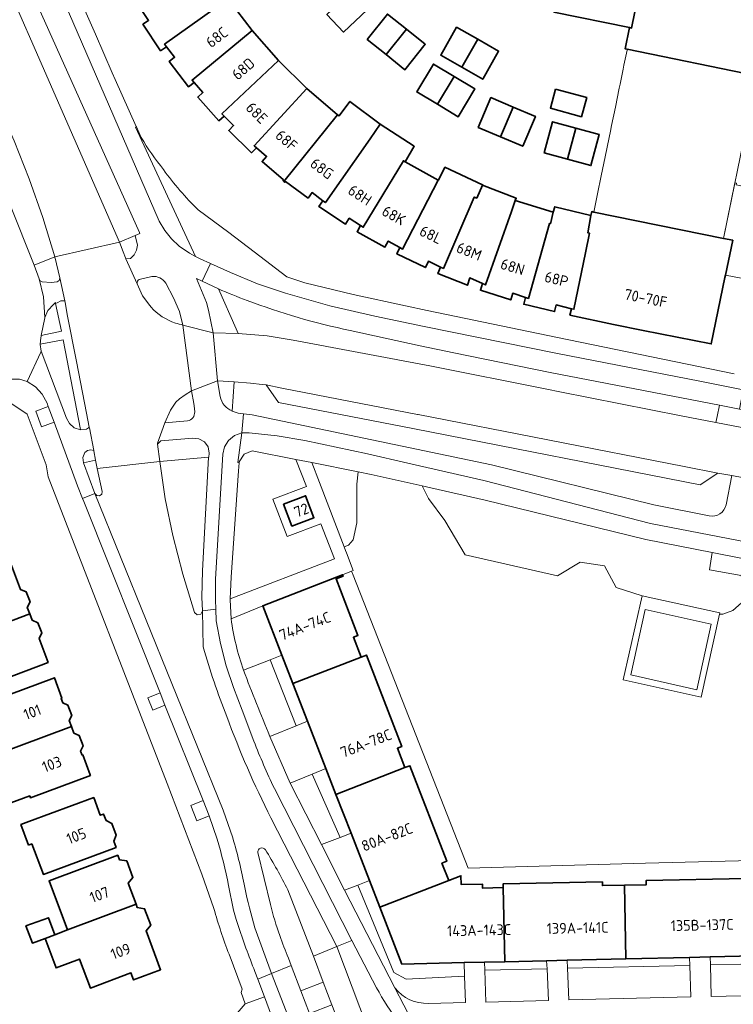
# Model space of a CAD drawing. Extents: x 150256 to 156914, y 461459 to 469481.
# Tile 182 of 256: x 155841 to 155930, y 462576 to 462699. Entities that reach past the tile are written whole.
import ezdxf
from ezdxf.enums import TextEntityAlignment as Align

# ---------------------------------------------------------------- set-up
doc = ezdxf.new("R2010")
doc.units = 0
doc.header["$LTSCALE"] = 0.75
for name, color, linetype, lineweight in [('B-RO-GR-BEPLANTING_CULTUUR_BODEMBEDEKKER-GV', 251, 'CONTINUOUS', 18), ('B-RO-GR-BEPLANTING_CULTUUR_HEESTERS-GV', 251, 'CONTINUOUS', 18), ('B-RO-IE-TERREINAFSCHEIDING_KUNSTMATIG_HEKWERK-G', 251, 'IE-TERREINAFSCHEIDING-KUNSTMATIG', 18), ('B-RO-IE-TERREINAFSCHEIDING_KUNSTMATIG_MUUR-G', 251, 'IE-TERREINAFSCHEIDING-KUNSTMATIG-DICHT', 18), ('B-RO-OG-BEBOUWING-GV', 6, 'CONTINUOUS', 35), ('B-RO-OG-BEBOUWING-T18', 1, 'CONTINUOUS', 18), ('B-RO-OG-TERREIN_CULTUURSCHEIDING-GV', 251, 'CONTINUOUS', 18), ('B-RO-OG-TERREIN_ONBEGROEID-GV', 251, 'CONTINUOUS', 18), ('B-RO-VH-VERHARDING_ASFALT-GV', 251, 'CONTINUOUS', 18), ('B-RO-VH-VERHARDING_BETONSTRAATSTEEN-GV', 251, 'CONTINUOUS', 18), ('B-RO-VH-VERHARDING_TEGEL-GV', 251, 'CONTINUOUS', 18)]:
    doc.layers.add(name, color=color, linetype=linetype, lineweight=lineweight)
doc.styles.add('NLCS-ISO-M200-T18', font='NLCS-ISO.ttf', dxfattribs={"height": 360})
doc.linetypes.add('IE-TERREINAFSCHEIDING-KUNSTMATIG', pattern='A,4,[82,NLCS.SHX,S=0.75,R=90,X=0,Y=0],4,-2', length=10)
doc.linetypes.add('IE-TERREINAFSCHEIDING-KUNSTMATIG-DICHT', pattern='A,8,-1,[82,NLCS.SHX,S=0.75,R=90,X=0,Y=0],-1', length=10)

msp = doc.modelspace()

# ---------------------------------------------------------------- linework, layer by layer
at = {"layer": 'B-RO-GR-BEPLANTING_CULTUUR_BODEMBEDEKKER-GV'}
for points in [[(155873.408, 462619.705), (155871.921, 462619.118), (155875.192, 462610.889), (155876.608, 462611.46), (155874.786, 462616.154)], [(155882.031, 462597.494), (155880.152, 462602.335), (155878.901, 462605.557), (155877.171, 462604.858), (155880.657, 462596.962)], [(155882.882, 462591.024), (155887.37, 462580.128), (155888.902, 462579.26), (155896.197, 462579.664), (155896.142, 462581.34), (155888.374, 462581.16), (155885.624, 462588.241), (155884.327, 462591.582)], [(155926.871, 462581.055), (155945.801, 462581.496), (155947.497, 462589.859), (155946.521, 462590.075), (155944.98, 462582.477), (155934.16, 462582.225), (155926.84, 462582.055)], [(155924.275, 462581.996), (155916.315, 462581.81), (155908.986, 462581.639), (155909.029, 462580.64), (155924.307, 462580.973)], [(155901.239, 462581.459), (155898.689, 462581.399), (155898.722, 462580.4), (155906.484, 462580.577), (155906.438, 462581.58)]]:
    msp.add_lwpolyline(points, close=True, dxfattribs=at)
at = {"layer": 'B-RO-GR-BEPLANTING_CULTUUR_HEESTERS-GV'}
msp.add_lwpolyline([(155927.077, 462632.495), (155918.801, 462634.134), (155898.784, 462639.043), (155891.993, 462640.579), (155890.888, 462640.827), (155891.677, 462639.238), (155893.745, 462636.483), (155896.291, 462632.219), (155907.774, 462629.606), (155910.628, 462631.308), (155913.64, 462630.826), (155915.125, 462628.148), (155918.359, 462627.096), (155928.03, 462624.97), (155927.998, 462624.82), (155928.42, 462624.83), (155929.665, 462625.259), (155930.746, 462626.207), (155930.993, 462627.392), (155930.934, 462628.438), (155930.714, 462629.624), (155926.736, 462630.344)], close=True, dxfattribs=at)
at = {"layer": 'B-RO-IE-TERREINAFSCHEIDING_KUNSTMATIG_HEKWERK-G'}
msp.add_lwpolyline([(155932.648, 462691.962), (155928.496, 462671.686)], dxfattribs=at)
at = {"layer": 'B-RO-IE-TERREINAFSCHEIDING_KUNSTMATIG_MUUR-G'}
for points in [[(155916.081, 462693.295), (155916.465, 462695.167), (155916.491, 462695.292)], [(155915.6, 462690.944), (155915.981, 462692.805)], [(155915.981, 462692.805), (155916.081, 462693.295)], [(155915.012, 462688.074), (155915.494, 462690.425)], [(155915.494, 462690.425), (155915.6, 462690.944)], [(155914.539, 462685.762), (155915.012, 462688.074)], [(155914.539, 462685.762), (155914.392, 462685.046)], [(155914.238, 462684.292), (155913.736, 462681.842)], [(155914.392, 462685.046), (155914.238, 462684.292)], [(155913.736, 462681.842), (155913.255, 462679.491)], [(155913.255, 462679.491), (155912.794, 462677.238), (155912.331, 462674.976)]]:
    msp.add_lwpolyline(points, dxfattribs=at)
at = {"layer": 'B-RO-OG-BEBOUWING-GV'}
for points in [[(155916.755, 462697.986), (155917.031, 462697.93), (155918.952, 462707.313), (155918.758, 462707.353), (155913.88, 462708.358), (155914.076, 462709.249), (155913.973, 462709.272), (155911.312, 462710.267), (155907.35, 462699.894)], [(155933.827, 462691.719), (155934.826, 462696.511), (155936.519, 462704.638), (155928.048, 462706.394), (155927.706, 462704.714), (155924.053, 462705.463), (155924.398, 462707.132), (155918.937, 462708.243), (155918.758, 462707.353), (155918.952, 462707.313), (155917.031, 462697.93), (155916.755, 462697.986), (155916.216, 462695.349), (155916.491, 462695.292), (155932.648, 462691.962)], [(155855.841, 462700.259), (155856.771, 462698.881), (155856.056, 462698.403), (155858.27, 462695.094), (155859.001, 462695.587), (155858.758, 462695.904), (155866.649, 462701.569), (155866.808, 462701.363), (155868.788, 462702.78), (155866.032, 462706.889), (155863.97, 462705.577), (155863.879, 462705.714), (155855.627, 462700.576)], [(155881.94, 462702.376), (155879.019, 462699.601), (155881.105, 462697.417), (155884.024, 462700.191)], [(155862.446, 462691.137), (155862.191, 462691.426), (155869.697, 462697.62), (155866.808, 462701.363), (155866.649, 462701.569), (155858.758, 462695.904), (155859.001, 462695.587), (155860.006, 462694.275), (155859.324, 462693.752), (155861.743, 462690.598)], [(155888.931, 462697.783), (155886.574, 462699.666), (155884.05, 462696.512), (155886.401, 462694.625)], [(155866.21, 462686.94), (155865.93, 462687.218), (155872.993, 462693.894), (155869.697, 462697.62), (155862.191, 462691.426), (155862.446, 462691.137), (155863.542, 462689.894), (155862.901, 462689.321), (155865.55, 462686.358)], [(155886.401, 462694.625), (155888.756, 462692.735), (155891.289, 462695.898), (155888.931, 462697.783)], [(155897.83, 462696.534), (155895.204, 462698.025), (155893.222, 462694.532), (155895.845, 462693.035)], [(155895.845, 462693.035), (155898.457, 462691.545), (155900.45, 462695.046), (155897.83, 462696.534)], [(155872.993, 462693.894), (155865.93, 462687.218), (155866.21, 462686.94), (155867.381, 462685.777), (155866.776, 462685.166), (155869.602, 462682.368), (155870.235, 462683), (155869.941, 462683.253), (155876.531, 462690.403)], [(155892.819, 462688.416), (155894.89, 462691.876), (155892.3, 462693.424), (155890.232, 462689.962)], [(155894.89, 462691.876), (155892.819, 462688.416), (155895.411, 462686.867), (155897.482, 462690.327)], [(155870.235, 462683), (155871.491, 462681.922), (155870.932, 462681.268), (155873.609, 462678.979), (155873.54, 462678.899), (155873.659, 462678.798), (155880.353, 462687.114), (155876.531, 462690.403), (155869.941, 462683.253)], [(155907.556, 462690.301), (155906.907, 462687.936), (155910.772, 462686.867), (155911.448, 462689.273)], [(155878.51, 462676.39), (155878.826, 462676.152), (155884.397, 462684.113), (155885.685, 462685.954), (155881.894, 462688.775), (155880.549, 462686.968), (155880.353, 462687.114), (155873.659, 462678.798), (155873.778, 462678.698), (155873.858, 462678.78), (155876.662, 462676.706), (155877.174, 462677.397)], [(155900.674, 462684.36), (155902.249, 462688.073), (155899.476, 462689.249), (155897.902, 462685.536)], [(155902.249, 462688.073), (155900.674, 462684.36), (155903.454, 462683.181), (155905.03, 462686.894)], [(155884.397, 462684.113), (155878.826, 462676.152), (155878.51, 462676.39), (155878.023, 462675.651), (155881.347, 462673.483), (155881.817, 462674.203), (155883.222, 462673.294), (155883.549, 462673.083), (155888.562, 462681.374), (155888.771, 462681.258), (155889.927, 462683.181), (155885.685, 462685.954)], [(155910.092, 462685.45), (155907.182, 462686.237), (155906.129, 462682.344), (155909.037, 462681.557)], [(155909.037, 462681.557), (155911.952, 462680.768), (155913.007, 462684.661), (155910.092, 462685.45)], [(155888.562, 462681.374), (155883.549, 462673.083), (155883.222, 462673.294), (155882.784, 462672.524), (155886.25, 462670.597), (155886.668, 462671.348), (155888.121, 462670.542), (155888.471, 462670.348), (155892.897, 462678.963), (155888.771, 462681.258)], [(155888.121, 462670.542), (155887.747, 462669.742), (155891.316, 462668.042), (155891.691, 462668.829), (155893.19, 462668.115), (155893.562, 462667.938), (155897.397, 462676.844), (155897.718, 462676.717), (155898.424, 462678.325), (155898.449, 462678.381), (155893.747, 462680.571), (155892.93, 462678.945), (155892.897, 462678.963), (155888.471, 462670.348)], [(155897.718, 462676.717), (155897.397, 462676.844), (155893.562, 462667.938), (155893.19, 462668.115), (155892.872, 462667.301), (155896.572, 462665.85), (155896.844, 462666.754), (155898.421, 462666.049), (155898.794, 462665.882), (155902.043, 462675.034), (155902.526, 462676.395), (155902.634, 462676.699), (155898.424, 462678.325)], [(155898.421, 462666.049), (155898.169, 462665.214), (155901.955, 462664.02), (155902.217, 462664.85), (155903.79, 462664.331), (155904.172, 462664.205), (155906.798, 462673.547), (155906.903, 462673.521), (155907.268, 462674.947), (155902.526, 462676.395), (155902.043, 462675.034), (155898.794, 462665.882)], [(155909.541, 462662.917), (155909.847, 462662.841), (155911.291, 462669.893), (155911.791, 462672.333), (155911.569, 462672.387), (155911.964, 462674.552), (155907.443, 462675.63), (155907.268, 462674.947), (155906.903, 462673.521), (155906.798, 462673.547), (155904.172, 462664.205), (155903.79, 462664.331), (155903.582, 462663.48), (155907.425, 462662.548), (155907.63, 462663.394)], [(155909.541, 462662.917), (155909.344, 462662.09), (155914.791, 462660.966), (155918.467, 462660.216), (155926.969, 462658.52), (155928.684, 462666.791), (155928.752, 462667.119), (155929.651, 462671.451), (155928.496, 462671.686), (155912.331, 462674.976), (155912.065, 462675.03), (155911.964, 462674.552), (155911.569, 462672.387), (155911.791, 462672.333), (155911.291, 462669.893), (155909.847, 462662.841)], [(155873.605, 462638.55), (155874.645, 462635.801), (155877.39, 462636.84), (155876.35, 462639.588)], [(155841.943, 462624.837), (155841.637, 462625.642), (155841.98, 462626.339), (155841.484, 462627.603), (155840.781, 462627.896), (155839.652, 462630.873), (155831.06, 462627.611), (155831.867, 462625.485), (155829.589, 462624.656), (155831.088, 462620.717)], [(155874.786, 462616.154), (155883.285, 462619.453), (155882.321, 462621.936), (155882.894, 462622.158), (155880.157, 462629.208), (155881.04, 462629.551), (155880.971, 462629.727), (155871.017, 462625.862), (155873.408, 462619.705)], [(155831.088, 462620.717), (155832.561, 462616.845), (155834.853, 462617.617), (155835.641, 462615.541), (155844.233, 462618.802), (155843.101, 462621.786), (155843.446, 462622.485), (155842.949, 462623.749), (155842.244, 462624.044), (155841.943, 462624.837)], [(155883.285, 462619.453), (155874.786, 462616.154), (155876.608, 462611.46), (155878.901, 462605.557), (155880.152, 462602.335), (155888.747, 462605.672), (155887.817, 462608.079), (155888.352, 462608.285), (155883.939, 462619.707)], [(155835.459, 462612.447), (155837.403, 462607.19), (155847.152, 462610.791), (155846.88, 462611.528), (155847.181, 462612.162), (155846.708, 462613.441), (155846.056, 462613.752), (155845.86, 462614.28), (155845.964, 462614.319), (155845.017, 462616.88), (155837.502, 462614.1), (155837.794, 462613.31)], [(155847.152, 462610.791), (155837.403, 462607.19), (155839.595, 462601.264), (155841.935, 462602.13), (155842.016, 462601.911), (155849.521, 462604.686), (155849.488, 462604.776), (155848.569, 462607.261), (155848.472, 462607.225), (155848.285, 462607.732), (155848.595, 462608.384), (155848.122, 462609.663), (155847.451, 462609.983)], [(155894.214, 462591.577), (155893.376, 462593.747), (155893.977, 462593.979), (155889.367, 462605.911), (155888.747, 462605.672), (155880.152, 462602.335), (155882.031, 462597.494), (155884.327, 462591.582), (155885.624, 462588.241)], [(155841.801, 462595.992), (155842.189, 462596.142), (155843.657, 462592.351), (155852.708, 462595.715), (155852.414, 462596.507), (155852.706, 462597.258), (155852.176, 462598.698), (155851.464, 462599.063), (155851.162, 462599.877), (155850.746, 462599.723), (155849.924, 462601.938), (155841.838, 462598.933), (155840.845, 462598.564)], [(155855.209, 462588.617), (155854.22, 462591.262), (155854.809, 462591.979), (155854.046, 462594.026), (155853.13, 462594.175), (155852.918, 462594.743), (155844.35, 462591.538), (155846.641, 462585.412)], [(155901.239, 462581.459), (155901.024, 462590.701), (155898.432, 462590.649), (155898.422, 462591.141), (155895.768, 462591.088), (155895.747, 462592.17), (155894.214, 462591.577), (155885.624, 462588.241), (155888.374, 462581.16), (155896.142, 462581.34), (155898.689, 462581.399)], [(155916.132, 462591.007), (155916.315, 462581.81), (155924.275, 462581.996), (155926.84, 462582.055), (155934.16, 462582.225), (155933.976, 462591.416), (155931.313, 462591.362), (155931.303, 462591.827), (155918.847, 462591.578), (155918.858, 462591.061)], [(155913.395, 462591.432), (155901.015, 462591.184), (155901.024, 462590.701), (155901.239, 462581.459), (155906.438, 462581.58), (155908.986, 462581.639), (155916.315, 462581.81), (155916.132, 462591.007), (155913.405, 462590.952)], [(155845.053, 462584.818), (155843.847, 462584.367), (155845.219, 462580.686), (155848.163, 462581.783), (155849.511, 462578.164), (155854.565, 462580.082), (155854.901, 462579.183), (155858.268, 462580.443), (155856.45, 462585.3), (155857.034, 462586.01), (155856.271, 462588.058), (155855.363, 462588.205), (155855.209, 462588.617), (155846.641, 462585.412)], [(155843.847, 462584.367), (155845.053, 462584.818), (155844.277, 462586.943), (155841.466, 462585.916), (155842.267, 462583.775)]]:
    msp.add_lwpolyline(points, close=True, dxfattribs=at)
at = {"layer": 'B-RO-OG-TERREIN_CULTUURSCHEIDING-GV'}
for points in [[(155807.393, 462745.57), (155808.068, 462744.215), (155806.983, 462743.58), (155807.088, 462743.356), (155810.223, 462737.395), (155813.278, 462731.392), (155830.719, 462695.991), (155833.565, 462689.916), (155836.29, 462683.785), (155842.512, 462668.368), (155845.076, 462669.384), (155843.586, 462674.281), (155841.888, 462679.111), (155839.987, 462683.864), (155812.536, 462746.435), (155811.813, 462746.167), (155808.794, 462745.911)], [(155853.145, 462671.204), (155855.088, 462672.06), (155855.67, 462672.317), (155855.619, 462672.431), (155832.051, 462724.896), (155830.694, 462724.318), (155830.016, 462724.005)], [(155845.173, 462663.575), (155845.171, 462663.583), (155845.148, 462663.697), (155844.914, 462663.452), (155844.207, 462662.71), (155843.834, 462661.817), (155843.812, 462661.765), (155843.387, 462659.582), (155845.886, 462660.112)], [(155848.265, 462647.834), (155846.097, 462659.051), (155843.25, 462658.513), (155843.243, 462658.443), (155843.356, 462657.602), (155846.517, 462649.27), (155846.884, 462648.577), (155847.485, 462648.072), (155848.268, 462647.82)], [(155868.071, 462643.696), (155867.978, 462642.681), (155867.062, 462629.447), (155866.966, 462626.703), (155879.949, 462631.701), (155878.279, 462636.087), (155874.051, 462634.496), (155872.273, 462639.156), (155876.494, 462640.735), (155875.14, 462644.102), (155869.692, 462645.176), (155868.711, 462644.752), (155868.083, 462643.822)], [(155858.155, 462643.838), (155858.83, 462639.202), (155859.783, 462634.616), (155861.028, 462629.79), (155862.517, 462625.034), (155862.846, 462624.739), (155863.28, 462624.821), (155863.479, 462625.216), (155863.432, 462626.949), (155863.501, 462630.205), (155864.264, 462644.386)], [(155881.162, 462633.207), (155881.716, 462633.415), (155882.299, 462634.093), (155882.766, 462636.194), (155882.751, 462641.021), (155882.933, 462642.573), (155877.127, 462643.723), (155878.113, 462641.233)], [(155878.327, 462596.061), (155880.657, 462596.962), (155877.171, 462604.858), (155874.415, 462603.746)], [(155947.497, 462589.859), (155945.801, 462581.496), (155926.871, 462581.055), (155926.969, 462577.113), (155951.538, 462577.669), (155953.949, 462588.914), (155948.823, 462590.026), (155948.765, 462589.579)], [(155924.307, 462580.973), (155909.029, 462580.64), (155909.198, 462576.682), (155924.427, 462577.054)], [(155906.484, 462580.577), (155898.722, 462580.4), (155898.854, 462576.424), (155906.666, 462576.617)]]:
    msp.add_lwpolyline(points, close=True, dxfattribs=at)
for points in [[(155869.057, 462663.945, -0.0114111), (155865.483, 462665.394)], [(155881.921, 462660.207, -0.0397848), (155869.057, 462663.945)], [(155926.714, 462637.068, 0.4092218), (155928.832, 462638.457)], [(155868.606, 462617.811, 0.0033871), (155871.888, 462609.558)], [(155887.505, 462578.193, 0.2442446), (155891.685, 462576.26)]]:
    msp.add_lwpolyline(points, format="xyb", dxfattribs=at)
for points in [[(155865.483, 462665.394), (155867.7, 462660.386), (155867.943, 462659.837), (155871.582, 462659.531), (155874.545, 462659.052), (155874.801, 462659.005), (155891.869, 462655.798), (155906.475, 462652.872), (155908.063, 462652.537), (155923.201, 462649.557), (155927.561, 462648.733), (155927.729, 462649.479), (155928.009, 462650.866), (155906.89, 462654.959), (155894.842, 462657.398), (155890.671, 462658.305), (155881.921, 462660.207)], [(155928.832, 462638.457), (155929.547, 462642.099), (155927.806, 462642.421), (155925.609, 462640.936), (155889.954, 462647.923), (155872.995, 462651.211), (155871.459, 462653.411), (155870.937, 462653.47), (155869.497, 462653.624), (155867.452, 462653.775), (155867.198, 462650.147), (155867.928, 462649.889), (155868.592, 462649.803), (155869.706, 462649.66), (155899.551, 462643.446), (155919.804, 462638.461), (155926.714, 462637.068)], [(155930.746, 462626.207), (155929.665, 462625.259), (155928.42, 462624.83), (155927.998, 462624.82), (155925.735, 462614.473), (155915.97, 462616.629), (155918.359, 462627.096), (155915.125, 462628.148), (155913.64, 462630.826), (155910.628, 462631.308), (155907.774, 462629.606), (155896.291, 462632.219), (155893.745, 462636.483), (155891.677, 462639.238), (155890.888, 462640.827), (155884.56, 462642.25), (155882.933, 462642.573), (155882.751, 462641.021), (155882.766, 462636.194), (155882.299, 462634.093), (155881.716, 462633.415), (155881.162, 462633.207), (155881.328, 462632.771), (155881.451, 462632.46), (155882.31, 462630.246), (155882.085, 462630.159), (155882.277, 462629.671), (155896.637, 462593.133), (155918.771, 462593.753), (155935.317, 462594.144)], [(155871.921, 462619.118), (155868.606, 462617.811)], [(155871.888, 462609.558), (155875.192, 462610.889), (155871.921, 462619.118)], [(155896.197, 462579.664), (155888.902, 462579.26), (155887.37, 462580.128), (155882.882, 462591.024), (155881.227, 462590.386), (155887.505, 462578.193)], [(155891.685, 462576.26), (155896.304, 462576.373), (155896.197, 462579.664)]]:
    msp.add_lwpolyline(points, dxfattribs=at)
at = {"layer": 'B-RO-OG-TERREIN_ONBEGROEID-GV'}
for points in [[(155844.228, 462650.731), (155842.687, 462650.121), (155843.416, 462648.163), (155844.99, 462648.754)], [(155926.954, 462623.558), (155918.709, 462625.409), (155916.921, 462617.238), (155925.163, 462615.367)], [(155858.791, 462613.466), (155858.206, 462614.982), (155856.657, 462614.364), (155857.281, 462612.853)], [(155864.332, 462599.65), (155863.575, 462601.583), (155862.051, 462600.939), (155862.781, 462599.017)]]:
    msp.add_lwpolyline(points, close=True, dxfattribs=at)
at = {"layer": 'B-RO-VH-VERHARDING_ASFALT-GV'}
for points in [[(155799.432, 462800.645), (155799.686, 462799.899), (155804.997, 462787.648), (155805.738, 462785.938), (155806.476, 462784.235), (155806.772, 462783.454), (155816.138, 462761.992), (155816.452, 462761.193), (155819.382, 462754.279), (155821.579, 462749.097), (155829.395, 462731.297), (155829.312, 462731.23), (155832.051, 462724.896), (155855.619, 462672.431), (155855.67, 462672.317), (155855.088, 462672.06), (155855.386, 462670.83), (155855.262, 462670.203), (155854.969, 462669.634), (155854.529, 462669.168), (155853.943, 462669.152), (155855.349, 462666.006)], [(155812.536, 462746.435), (155839.987, 462683.864), (155841.888, 462679.111), (155843.586, 462674.281), (155845.076, 462669.384), (155853.145, 462671.204), (155830.016, 462724.005)], [(155858.92, 462666.1), (155859.883, 462664.266), (155860.643, 462662.552), (155861.061, 462660.876), (155864.813, 462659.918), (155864.261, 462662.726), (155863.986, 462663.705), (155862.728, 462666.698), (155863.475, 462666.369), (155864.516, 462668.56), (155863.222, 462669.145), (155862.635, 462669.448), (155861.866, 462669.852), (155860.6, 462670.701), (155859.613, 462671.616), (155858.778, 462672.67), (155858.111, 462673.834), (155835.437, 462726.086)], [(155857.072, 462663.102), (155856.944, 462663.3), (155856.019, 462664.541), (155855.349, 462666.006), (155853.943, 462669.152), (155853.897, 462669.256), (155853.59, 462670.022), (155853.145, 462671.204), (155845.076, 462669.384), (155845.694, 462666.758), (155846.307, 462663.892)], [(155857.185, 462666.945), (155855.597, 462666.58)], [(155855.597, 462666.58), (155857.185, 462666.945)], [(155855.349, 462666.006), (155856.019, 462664.541), (155856.944, 462663.3), (155857.072, 462663.102)], [(155861.061, 462660.876), (155860.643, 462662.552), (155859.883, 462664.266), (155858.92, 462666.1)], [(155846.307, 462663.892), (155846.391, 462663.499), (155846.593, 462662.204), (155847.758, 462656.336), (155849.036, 462649.903), (155849.375, 462648.132), (155849.393, 462648.037), (155849.933, 462645.209), (155849.935, 462645.198), (155850.16, 462644.019), (155850.375, 462642.997), (155858.155, 462643.838), (155857.875, 462646.025), (155857.862, 462646.132), (155858.812, 462648.659), (155859.496, 462650.271), (155860.068, 462651.15), (155860.182, 462651.26), (155860.624, 462651.69), (155861.339, 462652.166), (155862.119, 462652.684), (155861.061, 462660.876)], [(155938.375, 462646.647), (155927.561, 462648.733), (155923.201, 462649.557), (155908.063, 462652.537), (155906.475, 462652.872), (155891.869, 462655.798), (155874.801, 462659.005), (155874.545, 462659.052), (155871.582, 462659.531), (155867.943, 462659.837), (155864.813, 462659.918), (155865.382, 462653.936), (155867.452, 462653.775), (155869.497, 462653.624), (155870.937, 462653.47), (155871.459, 462653.411), (155873.409, 462653.004), (155890.317, 462649.738), (155890.413, 462649.719), (155906.587, 462646.539), (155923.584, 462643.234), (155927.806, 462642.421), (155929.547, 462642.099), (155932.763, 462641.475)], [(155865.694, 462651.951), (155865.382, 462653.936), (155862.119, 462652.684), (155862.404, 462651.08), (155862.46, 462650.813), (155862.528, 462650.048)], [(155862.119, 462652.684), (155861.339, 462652.166), (155860.624, 462651.69), (155860.182, 462651.26), (155860.068, 462651.15), (155859.496, 462650.271), (155858.812, 462648.659), (155861.631, 462648.933)], [(155862.528, 462650.048), (155862.46, 462650.813), (155862.404, 462651.08), (155862.119, 462652.684)], [(155866.022, 462644.768), (155866.244, 462645.692), (155866.751, 462646.492), (155867.493, 462647.088), (155868.386, 462647.412), (155868.592, 462649.803), (155867.928, 462649.889), (155867.198, 462650.147)], [(155861.631, 462648.933), (155858.812, 462648.659), (155857.862, 462646.132), (155857.875, 462646.025), (155858.315, 462646.434), (155862.271, 462646.754), (155863.053, 462646.701), (155863.738, 462646.314), (155864.191, 462645.679), (155864.324, 462644.905), (155864.3, 462644.389), (155864.264, 462644.386), (155863.501, 462630.205), (155863.432, 462626.949), (155863.479, 462625.216), (155865.161, 462625.452), (155865.113, 462626.581), (155865.109, 462629.161), (155865.111, 462629.194), (155866.022, 462644.768)], [(155863.479, 462625.216), (155863.28, 462624.821), (155862.846, 462624.739), (155862.517, 462625.034), (155861.028, 462629.79), (155859.783, 462634.616), (155858.83, 462639.202), (155858.155, 462643.838), (155850.375, 462642.997), (155850.979, 462640.134), (155850.924, 462639.796), (155850.653, 462639.587), (155850.312, 462639.618), (155850.084, 462639.874), (155866.062, 462600.349), (155867.273, 462596.909)], [(155867.273, 462596.909), (155866.062, 462600.349), (155850.084, 462639.874), (155848.538, 462639.252), (155848.701, 462638.845), (155858.206, 462614.982), (155858.791, 462613.466), (155863.575, 462601.583)], [(155865.161, 462625.452), (155863.479, 462625.216), (155863.581, 462620.716)], [(155863.581, 462620.716), (155863.479, 462625.216)], [(155869.909, 462608.986), (155868.431, 462612.847), (155867.385, 462615.66), (155866.452, 462618.371), (155865.729, 462621.146), (155865.223, 462623.968), (155865.161, 462625.452)], [(155872.02, 462599.398), (155880.272, 462583.338), (155882.149, 462584.108), (155872.464, 462603.076)], [(155863.575, 462601.583), (155864.332, 462599.65), (155865.309, 462596.743)], [(155874.157, 462590.42), (155877.334, 462582.133), (155880.272, 462583.338), (155872.02, 462599.398)], [(155870.414, 462595.062), (155871.999, 462588.572)], [(155871.999, 462588.572), (155870.414, 462595.062)], [(155874.21, 462581.902), (155874.552, 462581.003), (155875.761, 462577.821), (155878.566, 462578.922), (155877.334, 462582.133), (155874.157, 462590.42)], [(155870.031, 462580.229), (155870.384, 462579.293), (155872.098, 462579.996), (155870.04, 462585.699)], [(155870.04, 462585.699), (155872.098, 462579.996), (155874.552, 462581.003), (155874.21, 462581.902)], [(155889.696, 462558.379), (155888.056, 462562.725), (155880.272, 462583.338), (155877.334, 462582.133), (155878.566, 462578.922), (155879.64, 462576.09), (155880.684, 462573.417)], [(155885.205, 462578.216), (155882.149, 462584.108), (155880.272, 462583.338), (155888.056, 462562.725), (155890.744, 462563.415)], [(155877.906, 462572.326), (155876.848, 462574.995), (155875.761, 462577.821), (155874.552, 462581.003), (155872.098, 462579.996), (155883.403, 462550.905), (155885.759, 462551.817), (155885.175, 462553.286), (155884.106, 462556.077), (155883.058, 462558.905)]]:
    msp.add_lwpolyline(points, dxfattribs=at)
for points in [[(155845.173, 462663.575), (155845.344, 462663.656), (155845.841, 462663.892), (155846.149, 462663.892), (155846.307, 462663.892), (155845.694, 462666.758), (155845.623, 462666.44), (155845.35, 462666.262), (155844.6, 462666.194), (155843.507, 462666.268), (155843.257, 462666.392), (155843.1, 462666.623), (155843.673, 462664.402), (155843.809, 462661.827), (155843.812, 462661.765), (155843.834, 462661.817), (155844.207, 462662.71), (155844.914, 462663.452), (155845.148, 462663.697), (155845.171, 462663.583)], [(155861.061, 462660.876), (155862.119, 462652.684), (155865.382, 462653.936), (155864.813, 462659.918)], [(155841.603, 462653.855), (155842.658, 462653.173), (155843.509, 462652.247), (155844.096, 462651.137), (155844.228, 462650.731), (155844.99, 462648.754), (155847.907, 462640.819), (155848.538, 462639.252), (155850.084, 462639.874), (155848.641, 462643.674), (155848.575, 462644.345), (155848.819, 462644.974), (155849.144, 462645.238), (155849.556, 462645.321), (155849.933, 462645.209), (155849.393, 462648.037), (155849.375, 462648.132), (155849.285, 462648.072), (155849.014, 462647.892), (155848.265, 462647.834), (155848.268, 462647.82), (155847.485, 462648.072), (155846.884, 462648.577), (155846.517, 462649.27), (155843.356, 462657.602), (155843.308, 462657.499)], [(155872.098, 462579.996), (155870.384, 462579.293), (155871.214, 462577.091), (155872.119, 462574.692), (155879.36, 462555.921), (155881.67, 462550.235), (155883.403, 462550.905)]]:
    msp.add_lwpolyline(points, close=True, dxfattribs=at)
for points in [[(155858.92, 462666.1, 0.2866699), (155857.185, 462666.945)], [(155857.185, 462666.945, -0.2866699), (155858.92, 462666.1)], [(155855.597, 462666.58, 0.3595178), (155855.349, 462666.006)], [(155855.349, 462666.006, -0.3595178), (155855.597, 462666.58)], [(155857.072, 462663.102, 0.1255596), (155860.119, 462661.126)], [(155860.119, 462661.126, -0.1255596), (155857.072, 462663.102)], [(155860.119, 462661.126, 0.0338406), (155861.061, 462660.876)], [(155861.061, 462660.876, -0.0338406), (155860.119, 462661.126)], [(155867.198, 462650.147, -0.2484737), (155865.694, 462651.951)], [(155861.631, 462648.933, 0.3777152), (155862.528, 462650.048)], [(155862.528, 462650.048, -0.3777152), (155861.631, 462648.933)], [(155863.581, 462620.716, 0.0234425), (155866.514, 462612.053)], [(155866.514, 462612.053, -0.0234425), (155863.581, 462620.716)], [(155866.514, 462612.053, 0.0271636), (155872.02, 462599.398)], [(155872.02, 462599.398, -0.0271636), (155866.514, 462612.053)], [(155872.464, 462603.076, -0.0218416), (155869.909, 462608.986)], [(155865.309, 462596.743, -0.0238832), (155866.755, 462590.96)], [(155868.78, 462590.719, 0.0247452), (155867.273, 462596.909)], [(155867.273, 462596.909, -0.0247452), (155868.78, 462590.719)], [(155871.346, 462595.425, 0.814516), (155870.414, 462595.062)], [(155870.414, 462595.062, -0.814516), (155871.346, 462595.425)], [(155874.157, 462590.42, 0.0176981), (155871.346, 462595.425)], [(155871.346, 462595.425, -0.0176981), (155874.157, 462590.42)], [(155866.755, 462590.96, 0.0337132), (155867.885, 462586.103)], [(155870.04, 462585.699, -0.0242736), (155868.78, 462590.719)], [(155868.78, 462590.719, 0.0242736), (155870.04, 462585.699)], [(155871.999, 462588.572, 0.0270177), (155873.127, 462584.717)], [(155873.127, 462584.717, -0.0270177), (155871.999, 462588.572)], [(155867.885, 462586.103, 0.0115302), (155870.031, 462580.229)], [(155873.127, 462584.717, 0.0052368), (155874.21, 462581.902)], [(155874.21, 462581.902, -0.0052368), (155873.127, 462584.717)], [(155888.091, 462573.83, -0.0451138), (155885.205, 462578.216)]]:
    msp.add_lwpolyline(points, format="xyb", dxfattribs=at)
at = {"layer": 'B-RO-VH-VERHARDING_BETONSTRAATSTEEN-GV'}
msp.add_lwpolyline([(155840.668, 462654.112), (155841.603, 462653.855), (155843.308, 462657.499), (155843.356, 462657.602), (155843.243, 462658.443), (155843.25, 462658.513), (155843.329, 462659.288), (155843.368, 462659.487), (155843.387, 462659.582), (155843.812, 462661.765), (155843.809, 462661.827), (155843.673, 462664.402), (155843.1, 462666.623), (155842.512, 462668.368), (155836.29, 462683.785)], dxfattribs=at)
for points in [[(155931.579, 462678.283), (155931.549, 462678.06), (155931.074, 462678.155), (155930.074, 462678.354), (155930.116, 462678.567), (155929.913, 462678.607), (155928.496, 462671.686), (155929.651, 462671.451), (155928.752, 462667.119), (155931.995, 462666.492), (155933.687, 462666.149), (155934.502, 462670.172), (155935.989, 462677.407), (155934.275, 462677.759)], [(155871.459, 462653.411), (155872.995, 462651.211), (155889.954, 462647.923), (155925.609, 462640.936), (155927.806, 462642.421), (155923.584, 462643.234), (155906.587, 462646.539), (155890.413, 462649.719), (155890.317, 462649.738), (155873.409, 462653.004)], [(155938.824, 462648.824), (155935.473, 462649.457), (155930.518, 462650.393), (155928.009, 462650.866), (155927.729, 462649.479), (155927.561, 462648.733), (155938.375, 462646.647), (155938.523, 462647.357)], [(155850.084, 462639.874), (155850.312, 462639.618), (155850.653, 462639.587), (155850.924, 462639.796), (155850.979, 462640.134), (155850.375, 462642.997), (155850.16, 462644.019), (155848.641, 462643.674)]]:
    msp.add_lwpolyline(points, close=True, dxfattribs=at)
at = {"layer": 'B-RO-VH-VERHARDING_TEGEL-GV'}
for points in [[(155862.635, 462669.448), (155855.142, 462685.563), (155855.25, 462685.618), (155855.228, 462685.666), (155852.614, 462691.494), (155852.235, 462692.338), (155850.137, 462697.155), (155847.706, 462702.738), (155845.513, 462708.022), (155843.521, 462712.608), (155837.313, 462726.9), (155835.437, 462726.086), (155858.111, 462673.834), (155858.778, 462672.67), (155859.613, 462671.616), (155860.6, 462670.701), (155861.866, 462669.852)], [(155853.943, 462669.152), (155854.529, 462669.168), (155854.969, 462669.634), (155855.262, 462670.203), (155855.386, 462670.83), (155855.088, 462672.06), (155853.145, 462671.204), (155853.59, 462670.022), (155853.897, 462669.256)], [(155845.076, 462669.384), (155842.512, 462668.368), (155843.1, 462666.623), (155843.257, 462666.392), (155843.507, 462666.268), (155844.6, 462666.194), (155845.35, 462666.262), (155845.623, 462666.44), (155845.694, 462666.758)], [(155867.7, 462660.386), (155865.483, 462665.394), (155863.475, 462666.369), (155862.728, 462666.698), (155863.986, 462663.705), (155864.261, 462662.726), (155864.813, 462659.918), (155867.943, 462659.837)], [(155848.265, 462647.834), (155849.014, 462647.892), (155849.285, 462648.072), (155849.375, 462648.132), (155849.036, 462649.903), (155847.758, 462656.336), (155846.593, 462662.204), (155846.391, 462663.499), (155846.307, 462663.892), (155846.149, 462663.892), (155845.841, 462663.892), (155845.344, 462663.656), (155845.173, 462663.575), (155845.886, 462660.112), (155843.387, 462659.582), (155843.368, 462659.487), (155843.329, 462659.288), (155843.25, 462658.513), (155846.097, 462659.051)], [(155858.155, 462643.838), (155864.264, 462644.386), (155864.3, 462644.389), (155864.324, 462644.905), (155864.191, 462645.679), (155863.738, 462646.314), (155863.053, 462646.701), (155862.271, 462646.754), (155858.315, 462646.434), (155857.875, 462646.025)], [(155848.641, 462643.674), (155850.16, 462644.019), (155849.935, 462645.198), (155849.933, 462645.209), (155849.556, 462645.321), (155849.144, 462645.238), (155848.819, 462644.974), (155848.575, 462644.345)], [(155880.971, 462629.727), (155882.085, 462630.159), (155882.31, 462630.246), (155881.451, 462632.46), (155881.328, 462632.771), (155881.162, 462633.207), (155878.113, 462641.233), (155877.127, 462643.723), (155875.14, 462644.102), (155876.494, 462640.735), (155872.273, 462639.156), (155874.051, 462634.496), (155878.279, 462636.087), (155879.949, 462631.701), (155866.966, 462626.703), (155866.963, 462626.607), (155867.067, 462624.235), (155871.017, 462625.862)], [(155873.605, 462638.55), (155876.35, 462639.588), (155877.39, 462636.84), (155874.645, 462635.801)], [(155927.077, 462632.495), (155926.736, 462630.344), (155930.714, 462629.624), (155931.089, 462631.701)], [(155918.359, 462627.096), (155915.97, 462616.629), (155925.735, 462614.473), (155927.998, 462624.82), (155928.03, 462624.97)], [(155926.954, 462623.558), (155925.163, 462615.367), (155916.921, 462617.238), (155918.709, 462625.409)], [(155878.901, 462605.557), (155876.608, 462611.46), (155875.192, 462610.889), (155871.888, 462609.558), (155874.415, 462603.746), (155877.171, 462604.858)], [(155881.227, 462590.386), (155882.882, 462591.024), (155884.327, 462591.582), (155882.031, 462597.494), (155880.657, 462596.962), (155878.327, 462596.061)], [(155878.566, 462578.922), (155875.761, 462577.821), (155876.848, 462574.995), (155879.64, 462576.09)]]:
    msp.add_lwpolyline(points, close=True, dxfattribs=at)
for points in [[(155855.25, 462685.618), (155855.142, 462685.563), (155862.635, 462669.448), (155863.222, 462669.145), (155864.516, 462668.56), (155866.973, 462667.448), (155870.373, 462666.021), (155873.871, 462664.848), (155879.4, 462663.265), (155885.013, 462661.994), (155891.135, 462660.69), (155907.8, 462657.319), (155925.566, 462653.866), (155930.973, 462652.804)], [(155855.847, 462684.287), (155855.25, 462685.618)], [(155929.813, 462654.782), (155907.775, 462659.312), (155891.525, 462662.709), (155888.822, 462663.274), (155882.29, 462664.706), (155876.273, 462666.155), (155874.038, 462666.912), (155869.956, 462669.999), (155866.786, 462672.422), (155862.971, 462675.235)], [(155881.921, 462660.207), (155890.671, 462658.305), (155894.842, 462657.398), (155906.89, 462654.959), (155928.009, 462650.866), (155930.518, 462650.393), (155930.973, 462652.804), (155925.566, 462653.866), (155907.8, 462657.319), (155891.135, 462660.69), (155885.013, 462661.994), (155879.4, 462663.265), (155873.871, 462664.848), (155870.373, 462666.021), (155866.973, 462667.448), (155864.516, 462668.56), (155863.475, 462666.369), (155865.483, 462665.394)], [(155844.228, 462650.731), (155844.096, 462651.137), (155843.509, 462652.247), (155842.658, 462653.173), (155841.603, 462653.855), (155840.668, 462654.112), (155839.699, 462654.138), (155838.315, 462653.793), (155839.32, 462651.31), (155841.632, 462649.763), (155843.997, 462643.458), (155844.26, 462641.956), (155859.108, 462603.674), (155863.418, 462592.369), (155864.92, 462588.085)], [(155865.382, 462653.936), (155865.694, 462651.951)], [(155867.198, 462650.147), (155867.452, 462653.775), (155865.382, 462653.936)], [(155865.309, 462596.743), (155864.332, 462599.65), (155862.781, 462599.017), (155862.051, 462600.939), (155863.575, 462601.583), (155858.791, 462613.466), (155857.281, 462612.853), (155856.657, 462614.364), (155858.206, 462614.982), (155848.701, 462638.845), (155848.538, 462639.252), (155847.907, 462640.819), (155844.99, 462648.754), (155843.416, 462648.163), (155842.687, 462650.121), (155844.228, 462650.731)], [(155926.714, 462637.068), (155919.804, 462638.461), (155899.551, 462643.446), (155869.706, 462649.66), (155868.592, 462649.803), (155868.386, 462647.412)], [(155868.386, 462647.412), (155867.493, 462647.088), (155866.751, 462646.492), (155866.244, 462645.692), (155866.022, 462644.768), (155865.111, 462629.194), (155865.109, 462629.161), (155865.113, 462626.581), (155865.161, 462625.452), (155865.223, 462623.968), (155865.729, 462621.146), (155866.452, 462618.371), (155867.385, 462615.66), (155868.431, 462612.847), (155869.909, 462608.986)], [(155867.067, 462624.235), (155866.963, 462626.607), (155866.966, 462626.703), (155867.062, 462629.447), (155867.978, 462642.681), (155868.071, 462643.696), (155867.897, 462643.713), (155868.386, 462647.412)], [(155868.386, 462647.412), (155867.897, 462643.713), (155868.071, 462643.696), (155868.083, 462643.822), (155868.711, 462644.752), (155869.692, 462645.176), (155875.14, 462644.102), (155877.127, 462643.723), (155882.933, 462642.573), (155884.56, 462642.25), (155890.888, 462640.827), (155891.993, 462640.579), (155898.784, 462639.043), (155918.801, 462634.134), (155927.077, 462632.495), (155931.089, 462631.701)], [(156007.63, 462617.745), (156007.249, 462614.996), (156007.426, 462614.979), (156008.38, 462614.89), (156008.705, 462617.669), (156023.096, 462617.268), (156025.4, 462617.204), (156025.383, 462617.283), (156025.326, 462617.553), (156023.024, 462619.524), (156007.249, 462620.189), (156000.89, 462620.74), (155999.243, 462620.941), (155991.309, 462622.25), (155919.404, 462636.132), (155898.595, 462641.474), (155889.127, 462643.628), (155884.093, 462644.816), (155876.249, 462646.456), (155872.804, 462647.048), (155869.338, 462647.43), (155868.386, 462647.412)], [(155868.386, 462647.412), (155869.338, 462647.43), (155872.804, 462647.048), (155876.249, 462646.456), (155884.093, 462644.816), (155889.127, 462643.628), (155898.595, 462641.474), (155919.404, 462636.132), (155991.309, 462622.25), (155999.243, 462620.941), (156000.89, 462620.74), (156007.249, 462620.189), (156023.024, 462619.524), (156025.326, 462617.553), (156025.383, 462617.283), (156025.4, 462617.204), (156025.444, 462616.995), (156027.729, 462616.941), (156027.685, 462617.14), (156027.407, 462618.05)], [(155932.073, 462637.967), (155932.763, 462641.475), (155929.547, 462642.099), (155928.832, 462638.457)], [(155868.606, 462617.811), (155871.921, 462619.118), (155873.408, 462619.705), (155871.017, 462625.862), (155867.067, 462624.235)], [(155888.091, 462573.83), (155889.736, 462573.86), (155887.505, 462578.193), (155881.227, 462590.386), (155878.327, 462596.061), (155874.415, 462603.746), (155871.888, 462609.558)], [(155872.464, 462603.076), (155882.149, 462584.108), (155885.205, 462578.216)], [(155866.81, 462582.38), (155868.457, 462578.025), (155868.306, 462577.63), (155868.835, 462576.194), (155871.214, 462577.091), (155870.384, 462579.293), (155870.031, 462580.229)], [(155951.538, 462577.669), (155926.969, 462577.113), (155926.871, 462581.055), (155926.84, 462582.055), (155924.275, 462581.996), (155924.307, 462580.973), (155924.427, 462577.054), (155909.198, 462576.682), (155909.029, 462580.64), (155908.986, 462581.639), (155906.438, 462581.58), (155906.484, 462580.577), (155906.666, 462576.617), (155898.854, 462576.424), (155898.722, 462580.4), (155898.689, 462581.399), (155896.142, 462581.34), (155896.197, 462579.664), (155896.304, 462576.373), (155891.685, 462576.26)], [(155872.119, 462574.692), (155871.214, 462577.091), (155868.835, 462576.194), (155867.081, 462574.153), (155866.255, 462573.626), (155864.11, 462572.704), (155798.887, 462575.11), (155725.84, 462577.686), (155691.749, 462579.01), (155680.768, 462579.556), (155674.276, 462579.878), (155674.242, 462579.351), (155675.934, 462575.84), (155676.008, 462577.39), (155680.272, 462577.176), (155701.922, 462576.35), (155704.269, 462576.266), (155721.27, 462575.636), (155724.351, 462575.522), (155726.643, 462575.428), (155749.31, 462574.625), (155751.68, 462574.513), (155757.748, 462574.302), (155769.694, 462573.888)], [(155887.505, 462578.193), (155889.736, 462573.86), (155892.271, 462573.906)]]:
    msp.add_lwpolyline(points, dxfattribs=at)
for points in [[(155858.611, 462680.293, -0.0331258), (155855.847, 462684.287)], [(155862.971, 462675.235, -0.0435306), (155858.611, 462680.293)], [(155865.483, 462665.394, 0.0114111), (155869.057, 462663.945)], [(155869.057, 462663.945, 0.0397848), (155881.921, 462660.207)], [(155865.694, 462651.951, 0.2484737), (155867.198, 462650.147)], [(155928.832, 462638.457, -0.4092218), (155926.714, 462637.068)], [(155867.067, 462624.235, 0.0490538), (155868.606, 462617.811)], [(155868.606, 462617.811, -0.0490538), (155867.067, 462624.235)], [(155871.888, 462609.558, -0.0033871), (155868.606, 462617.811)], [(155869.909, 462608.986, 0.0218416), (155872.464, 462603.076)], [(155866.755, 462590.96, 0.0238832), (155865.309, 462596.743)], [(155867.885, 462586.103, -0.0337132), (155866.755, 462590.96)], [(155864.92, 462588.085, 0.0230994), (155866.81, 462582.38)], [(155870.031, 462580.229, -0.0115302), (155867.885, 462586.103)], [(155885.205, 462578.216, 0.0451138), (155888.091, 462573.83)], [(155891.685, 462576.26, -0.2442446), (155887.505, 462578.193)]]:
    msp.add_lwpolyline(points, format="xyb", dxfattribs=at)

# ---------------------------------------------------------------- texts
at = {"layer": 'B-RO-OG-BEBOUWING-T18', "style": 'NLCS-ISO-M200-T18'}
for s, rotation, p in [('68C', 37.6, (155865.291, 462696.782)), ('68D', 41.5, (155868.584, 462692.842)), ('68E', 315.3, (155870.26, 462687.346)), ('68F', 319.5, (155873.977, 462683.927)), ('68G', 323.5, (155878.397, 462680.398)), ('68H', 326.9, (155883.141, 462677.088)), ('68K', 330.9, (155887.366, 462674.553)), ('68L', 334.5, (155892.002, 462672.146)), ('68M', 338.6, (155896.767, 462670.07)), ('68N', 342.5, (155902.194, 462668.139)), ('68P', 346.4, (155907.667, 462666.605)), ('70-70F', 348.5, (155918.805, 462664.229)), ('72', 21, (155875.84, 462637.78)), ('74A-74C', 21.2, (155876.291, 462623.33)), ('101', 20.6, (155842.263, 462612.6)), ('76A-78C', 21.1, (155883.906, 462608.693)), ('103', 20.6, (155844.705, 462606.1)), ('105', 21.2, (155847.76, 462597.141)), ('80A-82C', 21.2, (155886.514, 462597)), ('107', 20.5, (155850.645, 462589.811)), ('135B-137C', 1.3, (155925.84, 462586.033)), ('143A-143C', 1.3, (155898.013, 462585.385)), ('139A-141C', 1.3, (155910.305, 462585.671)), ('109', 20.5, (155853.28, 462582.757))]:
    msp.add_text(s, height=1.35, rotation=rotation, dxfattribs=at).set_placement(p, align=Align.MIDDLE)

doc.saveas('drawing.dxf')
